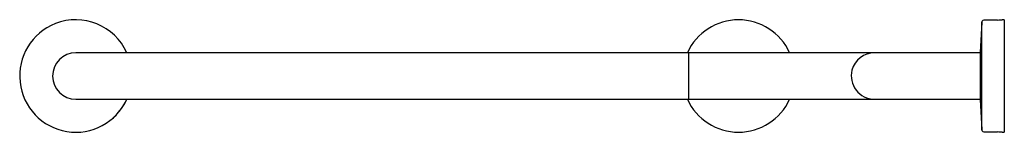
# Model space of a CAD drawing. Header units: millimetres. Extents: x 3619.456 to 3620.202, y 2183.02 to 2183.105.
import ezdxf

# ---------------------------------------------------------------- set-up
doc = ezdxf.new("R2010")
doc.units = ezdxf.units.MM
doc.layers.add('SANINDUSA', color=3, linetype='Continuous')

msp = doc.modelspace()

# ---------------------------------------------------------------- linework, layer by layer
at = {"layer": 'SANINDUSA'}
for p, q in [((3620.185, 2183.10326), (3620.18378, 2183.08031)), ((3620.185, 2183.03031), (3620.185, 2183.10326)), ((3620.197, 2183.10482), (3620.18648, 2183.10468)), ((3620.20208, 2183.10501), (3620.20058, 2183.10501)), ((3620.20208, 2183.10501), (3620.20208, 2183.02001)), ((3619.56303, 2183.08001), (3619.49803, 2183.08001)), ((3619.96103, 2183.08001), (3619.56303, 2183.08001)), ((3619.96253, 2183.08001), (3619.96103, 2183.08001)), ((3620.03853, 2183.08001), (3619.96253, 2183.08001)), ((3619.96253, 2183.08001), (3619.96253, 2183.04501)), ((3620.10353, 2183.08001), (3620.03853, 2183.08001)), ((3620.16853, 2183.08001), (3620.10353, 2183.08001)), ((3620.18378, 2183.08001), (3620.16853, 2183.08001)), ((3620.18378, 2183.08031), (3620.18378, 2183.04471)), ((3619.49803, 2183.04501), (3619.56303, 2183.04501)), ((3619.56303, 2183.04501), (3619.96103, 2183.04501)), ((3619.96103, 2183.04501), (3619.96253, 2183.04501)), ((3619.96253, 2183.04501), (3620.03853, 2183.04501)), ((3620.03853, 2183.04501), (3620.10353, 2183.04501)), ((3620.10353, 2183.04501), (3620.16853, 2183.04501)), ((3620.16853, 2183.04501), (3620.18378, 2183.04501)), ((3620.18378, 2183.04471), (3620.185, 2183.02176)), ((3620.185, 2183.02176), (3620.185, 2183.03031)), ((3620.18648, 2183.02034), (3620.197, 2183.02021)), ((3620.20058, 2183.02001), (3620.20208, 2183.02001))]:
    msp.add_line(p, q, dxfattribs=at)
for centre, radius, start, end in [((3619.49803, 2183.06251), 0.0425, 111.34366, 335.68426), ((3619.49803, 2183.06251), 0.0425, 24.31574, 111.34366), ((3620.00053, 2183.06251), 0.0425, 24.31574, 155.68426), ((3620.1865, 2183.10318), 0.0015, 90.74778, 176.94399), ((3620.19643, 2183.14836), 0.04355, 270.74778, 275.46757), ((3619.49803, 2183.06251), 0.0175, 90, 270), ((3620.10353, 2183.06251), 0.0175, 90, 165.40146), ((3620.10353, 2183.06251), 0.0175, 165.40146, 270), ((3619.49803, 2183.06251), 0.0425, 309.54728, 335.68426), ((3620.00053, 2183.06251), 0.0425, 204.31574, 335.68426), ((3620.1865, 2183.02184), 0.0015, 183.05601, 269.25222), ((3620.19643, 2182.97666), 0.04355, 84.53243, 89.25222)]:
    msp.add_arc(centre, radius, start, end, dxfattribs=at)

doc.saveas('drawing.dxf')
